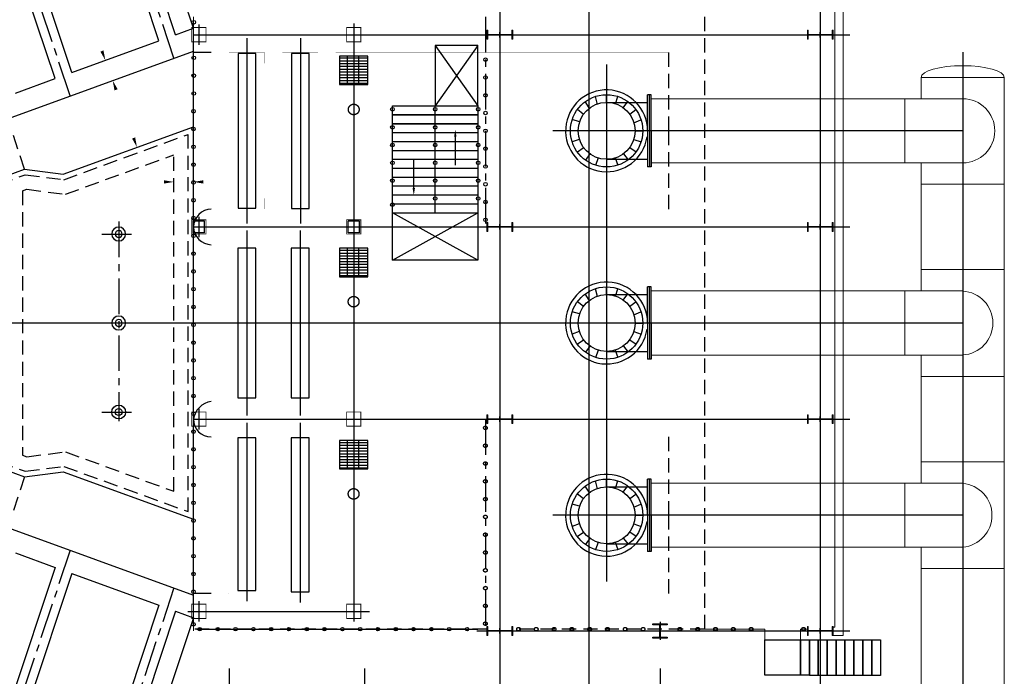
# Model space of a CAD drawing. Extents: x 18893 to 3351893, y -610358 to 406739.
# Tile 94 of 256: x 2007427 to 2035076, y 42672 to 61120. Entities that reach past the tile are written whole.
import ezdxf

# ---------------------------------------------------------------- set-up
doc = ezdxf.new("R2010")
doc.units = 0
doc.header["$LTSCALE"] = 800
doc.header["$MEASUREMENT"] = 0
for name, pattern in [('CENTER', [2, 1.25, -0.25, 0.25, -0.25]), ('CENTER2', [1.125, 0.75, -0.125, 0.125, -0.125]), ('CONTINOUS', [0]), ('DASHED', [0.75, 0.5, -0.25]), ('HIDDEN', [0.375, 0.25, -0.125]), ('PHANTOM', [2.5, 1.25, -0.25, 0.25, -0.25, 0.25, -0.25])]:
    doc.linetypes.add(name, pattern=pattern)
doc.layers.get('0').update_dxf_attribs({"linetype": 'CONTINUOUS'})
for name, color, linetype in [('0-7-COL', 2, 'CENTER'), ('CW PH Elevation', 7, 'CONTINUOUS'), ('grid-20m', 53, 'CONTINUOUS'), ('KEY PLAN', 251, 'CONTINUOUS')]:
    doc.layers.add(name, color=color, linetype=linetype)
doc.styles.get("Standard").update_dxf_attribs({"font": 'ISO9'})
doc.dimstyles.new('DIM 100', dxfattribs={"dimtxt": 280, "dimasz": 280, "dimexe": 100, "dimexo": 100, "dimgap": 50, "dimtad": 1, "dimdec": 0, "dimzin": 13, "dimdsep": 46, "dimtxsty": 'Standard', "dimcen": 0, "dimdle": 200, "dimclrd": 252, "dimclre": 20, "dimclrt": 121, "dimadec": 0, "dimazin": 0, "dimtfac": 1.111111, "dimtdec": 0, "dimtix": 1, "dimtmove": 2, "dimatfit": 3, "dimfxl": 0, "dimtolj": 1, "dimtzin": 13, "dimlwd": -1, "dimlwe": -1, "dimarcsym": 0})

# ---------------------------------------------------------------- blocks, each defined once
blk = doc.blocks.new('*D472')
at = {"layer": 'KEY PLAN', "ltscale": 100}
for p, q in [((2571, 7642), (2666, 7906)), ((2270, 6815), (2475, 7379)), ((2595, 7336), (2381, 7413)), ((2390, 6772), (2176, 6850)), ((2174, 6552), (2078, 6289))]:
    blk.add_line(p, q, dxfattribs=at)
for points in [[(2527, 7658), (2614, 7626), (2475, 7379)], [(2130, 6568), (2218, 6536), (2270, 6815)]]:
    blk.add_solid(points, dxfattribs=at)
at = {"layer": 'KEY PLAN', "ltscale": 100, "insert": (2134, 7260), "char_height": 280, "attachment_point": 5, "rotation": 70}
blk.add_mtext('\\A1;600', dxfattribs=at)
blk = doc.blocks.new('*D475')
at = {"layer": 'KEY PLAN', "ltscale": 100}
for p, q in [((2390, 6772), (2176, 6850)), ((2174, 6552), (1681, 5199)), ((1706, 4892), (1492, 4970))]:
    blk.add_line(p, q, dxfattribs=at)
for points in [[(2130, 6568), (2218, 6536), (2270, 6815)], [(1638, 5215), (1725, 5183), (1586, 4936)]]:
    blk.add_solid(points, dxfattribs=at)
at = {"layer": 'KEY PLAN', "ltscale": 100, "insert": (1749, 5941), "char_height": 280, "attachment_point": 5, "rotation": 70}
blk.add_mtext('\\A1;2000', dxfattribs=at)
blk = doc.blocks.new('*D480')
at = {"layer": 'KEY PLAN', "ltscale": 100}
for p, q in [((4203, 11965), (4057, 12018)), ((2571, 7642), (4055, 11721)), ((2527, 7360), (2381, 7413))]:
    blk.add_line(p, q, dxfattribs=at)
for points in [[(4011, 11737), (4099, 11705), (4151, 11984)], [(2527, 7658), (2614, 7626), (2475, 7379)]]:
    blk.add_solid(points, dxfattribs=at)
at = {"layer": 'KEY PLAN', "ltscale": 100, "insert": (3134, 9747), "char_height": 280, "attachment_point": 5, "rotation": 70}
blk.add_mtext('\\A1;4900', dxfattribs=at)
blk = doc.blocks.new('A$C7F917DB1')
at = {"layer": 'KEY PLAN', "linetype": 'Continuous', "ltscale": 100}
for radius in [195, 95]:
    blk.add_circle((195, 195), radius, dxfattribs=at)
blk = doc.blocks.new('*D489')
at = {"layer": 'KEY PLAN', "ltscale": 100}
for p, q in [((-280, 3965), (-560, 3965)), ((550, 3965), (0, 3965)), ((830, 3965), (1110, 3965))]:
    blk.add_line(p, q, dxfattribs=at)
at = {"layer": 'KEY PLAN', "color": 20, "ltscale": 100}
for p, q in [((0, 3818), (0, 4065)), ((550, 3818), (550, 4065))]:
    blk.add_line(p, q, dxfattribs=at)
at = {"layer": 'KEY PLAN', "ltscale": 100}
for points in [[(-280, 4011), (-280, 3918), (0, 3965)], [(830, 4011), (830, 3918), (550, 3965)]]:
    blk.add_solid(points, dxfattribs=at)
at = {"layer": 'KEY PLAN', "ltscale": 100, "insert": (-351, 4149), "char_height": 280, "attachment_point": 5}
blk.add_mtext('\\A1;550', dxfattribs=at)
blk = doc.blocks.new('CWPH Column')
at = {"layer": '0-7-COL', "linetype": 'CENTER2', "ltscale": 500}
for p, q in [((1309701, 273881), (1309701, 272987)), ((1309625, 273434), (1309776, 273434))]:
    blk.add_line(p, q, dxfattribs=at)
at = {"layer": 'CW PH Elevation', "color": 1, "linetype": 'CONTINOUS', "lineweight": 15}
for points in [[(1309576, 273771), (1309826, 273771), (1309826, 273796), (1309576, 273796)], [(1309693, 273771), (1309709, 273771), (1309709, 273096), (1309693, 273096)], [(1309576, 273071), (1309826, 273071), (1309826, 273096), (1309576, 273096)]]:
    blk.add_lwpolyline(points, close=True, dxfattribs=at)
blk = doc.blocks.new('hoist block')
for p, q in [((135709, 197072), (135709, 197392)), ((135709, 197392), (136029, 197392)), ((136029, 197072), (136029, 197392)), ((135709, 197072), (136029, 197072))]:
    blk.add_line(p, q)
blk = doc.blocks.new('CWPH Col2')
at = {"layer": 'KEY PLAN', "linetype": 'CONTINOUS'}
for p, q in [((1313133, 273239), (1313133, 272736)), ((1313080, 272987), (1313187, 272987))]:
    blk.add_line(p, q, dxfattribs=at)
for points in [[(1312933, 273187), (1313333, 273187), (1313333, 273159), (1312933, 273159)], [(1313125, 273159), (1313141, 273159), (1313141, 272815), (1313125, 272815)], [(1312933, 272815), (1313333, 272815), (1313333, 272787), (1312933, 272787)]]:
    blk.add_lwpolyline(points, close=True, dxfattribs=at)
blk = doc.blocks.new('A$C754F51B3')
at = {"layer": 'KEY PLAN', "linetype": 'Continuous', "ltscale": 100}
for p, q in [((0, 8280), (1547.5, 12931.3)), ((502.9, 8097), (2050.4, 12748.2)), ((972.9, 7925.9), (2520.4, 12577.2)), ((3417, 7036.3), (4964.5, 11687.6)), ((3887.1, 6865.3), (5434.6, 11516.5)), ((0, -8280), (0, 8280)), ((0, -8280), (0, 8280)), ((502.9, 8097), (0, 8280)), ((502.9, 8097), (0, 8280)), ((3417, 7036.3), (972.9, 7925.9)), ((15500, 2000), (0, 7641.5)), ((5000, 6460.2), (3887.1, 6865.3)), ((3661.3, 4180.6), (0, 5513.2)), ((4742.1, 4319.3), (3661.3, 4180.6)), ((10570.4, 2198), (4742.1, 4319.3)), ((15500, -2000), (0, -7641.5)), ((15500, -2000), (0, -7641.5)), ((10570.4, -2198), (4742.1, -4319.3)), ((3661.3, -4180.6), (0, -5513.2)), ((4742.1, -4319.3), (3661.3, -4180.6)), ((5000, -6460.2), (3887.1, -6865.3)), ((3887.1, -6865.3), (5434.6, -11516.5)), ((3417, -7036.3), (972.9, -7925.9)), ((3417, -7036.3), (4964.5, -11687.6)), ((972.9, -7925.9), (2520.4, -12577.2)), ((502.9, -8097), (0, -8280)), ((502.9, -8097), (0, -8280)), ((0, -8280), (1547.5, -12931.3)), ((502.9, -8097), (2050.4, -12748.2))]:
    blk.add_line(p, q, dxfattribs=at)
at = {"layer": 'KEY PLAN', "linetype": 'CENTER'}
for p, q in [((548.4, 7441.9), (2285.4, 12662.7)), ((3462.6, 6381.3), (5199.5, 11602)), ((2100, 2853.5), (2100, -2760.2)), ((2572.6, 2500.5), (1739.8, 2500.5)), ((0, 0), (550, 0)), ((0, 0), (550, 0)), ((2572.6, -2500.5), (1739.8, -2500.5)), ((3462.6, -6381.3), (5199.5, -11602)), ((548.4, -7441.9), (2285.4, -12662.7))]:
    blk.add_line(p, q, dxfattribs=at)
at = {"layer": 'KEY PLAN', "linetype": 'HIDDEN', "ltscale": 2}
for p, q in [((4742.1, 4319.3), (6952.8, 10963.9)), ((150, -5299), (150, 5299)), ((3644.3, 4027.1), (150, 5299)), ((550, -4727.7), (550, 4727.7)), ((3598.8, 3618), (550, 4727.7)), ((4725, 4165.9), (3644.3, 4027.1)), ((10533.9, 2051.6), (4725, 4165.9)), ((4679.5, 3756.8), (3598.8, 3618)), ((4800.2, 3712.8), (4679.5, 3756.8)), ((4800.2, 3712.8), (4800.2, -3712.8)), ((10533.9, -2051.6), (4725, -4165.9)), ((3598.8, -3618), (550, -4727.7)), ((4679.5, -3756.8), (3598.8, -3618)), ((4800.2, -3712.8), (4679.5, -3756.8)), ((4800.2, -3712.8), (4679.5, -3756.8)), ((3644.3, -4027.1), (150, -5299)), ((4725, -4165.9), (3644.3, -4027.1)), ((4742.1, -4319.3), (6952.8, -10963.9))]:
    blk.add_line(p, q, dxfattribs=at)
at = {"layer": 'KEY PLAN', "ltscale": 100}
for p in [(1905, 2305.5), (1905, -195)]:
    blk.add_blockref('A$C7F917DB1', p, dxfattribs=at)
at = {"layer": 'KEY PLAN', "ltscale": 100, "xscale": -1, "rotation": 180}
blk.add_blockref('A$C7F917DB1', (1905, -2305.5), dxfattribs=at)
at = {"layer": 'KEY PLAN', "ltscale": 100}
for p1, p2, distance, picture, middle in [((2621.3, 7326), (4297.2, 11930.5), 155.9, '*D480', (3134.3, 9746.5)), ((2483.6, 6737.6), (1799.6, 4858.2), -227.7, '*D475', (1749.1, 5940.7))]:
    dim = blk.add_aligned_dim(p1=p1, p2=p2, distance=distance, dimstyle='DIM 100', override={"dimclrd": 256, "dimclre": 256, "dimclrt": 256}, dxfattribs=at)
    dim.commit()
    dim.dimension.update_dxf_attribs({"geometry": picture, "text_midpoint": middle})
dim = blk.add_linear_dim(base=(2474.9, 7379.3), p1=(2483.6, 6737.6), p2=(2688.9, 7301.4), angle=70, dimstyle='DIM 100', override={"dimclrd": 256, "dimclre": 256, "dimclrt": 256}, dxfattribs=at)
dim.commit()
dim.dimension.update_dxf_attribs({"geometry": '*D472', "text_midpoint": (2133.8, 7259.8), "dimtype": 129})
dim = blk.add_linear_dim(base=(0, 3964.6), p1=(550, 3717.6), p2=(0, 3717.6), dimstyle='DIM 100', override={"dimclrd": 256, "dimclrt": 256}, dxfattribs=at)
dim.commit()
dim.dimension.update_dxf_attribs({"geometry": '*D489', "text_midpoint": (-350.8, 4149.2), "dimtype": 128})

msp = doc.modelspace()

# ---------------------------------------------------------------- hatches: boundary and pattern name
at = {"layer": 'KEY PLAN'}
h = msp.add_hatch(dxfattribs=at)
h.set_pattern_fill('GRATE', color=256, scale=100, style=0)
h.set_pattern_definition([(360, (3311081.24, -1160264.2), (0, 79.375), []), (90, (3311081.24, -1160264.2), (-317.5, 2e-14), [])])
h.paths.add_polyline_path([(2016407.97, 59297.33), (2016407.97, 60097.33), (2017207.97, 60097.33), (2017207.97, 59297.33)])
h = msp.add_hatch(dxfattribs=at)
h.set_pattern_fill('GRATE', color=256, scale=100, angle=180, style=0)
h.set_pattern_definition([(180, (2747198.194, 78932.47), (-1e-14, -79.375), []), (270, (2747198.2, 78932.47), (317.5, -6e-14), [])])
h.paths.add_polyline_path([(2016403.98, 53897.31), (2016403.98, 54697.31), (2017203.98, 54697.31), (2017203.98, 53897.31)])
h = msp.add_hatch(dxfattribs=at)
h.set_pattern_fill('GRATE', color=256, scale=100, angle=180, style=0)
h.set_pattern_definition([(180, (2747198.915, 68610.53), (-1e-14, -79.375), []), (270, (2747198.9, 68610.53), (317.5, -6e-14), [])])
h.paths.add_polyline_path([(2016404.7, 48497.22), (2016404.7, 49297.22), (2017204.7, 49297.22), (2017204.7, 48497.22)])

# ---------------------------------------------------------------- linework, layer by layer
at = {"layer": 'grid-20m', "linetype": 'PHANTOM', "ltscale": 12000}
msp.add_line((2023407.97, 80115.86), (2023407.97, -62789.76), dxfattribs=at)
at = {"layer": 'KEY PLAN', "ltscale": 2500}
for p, q in [((2020907.97, 67461.18), (2020907.97, 31786.74)), ((2029907.97, 67461.18), (2029907.97, 31786.74)), ((2016807.97, 61015.49), (2016807.97, 44210.77)), ((2012308.09, 60697.33), (2030734.16, 60697.33)), ((2012308.09, 55297.33), (2030734.16, 55297.33)), ((2012308.09, 49897.33), (2030734.16, 49897.33)), ((2012150.91, 44497.22), (2017247.3, 44497.22)), ((2020267.98, 43947.33), (2030734.16, 43947.33)), ((2013307.97, 42888.42), (2013307.97, 37494.34)), ((2017107.97, 42888.42), (2017107.97, 31786.74)), ((2025407.97, 42888.42), (2025407.97, 31786.74))]:
    msp.add_line(p, q, dxfattribs=at)
at = {"layer": 'KEY PLAN', "linetype": 'CONTINOUS', "lineweight": 15}
for p, q in [((2030547.97, 67187.33), (2030547.97, 43822.33)), ((2030317.97, 66957.33), (2030317.97, 44052.33)), ((2012307.97, 61197.33), (2012307.97, 43947.33)), ((2026654.9, 43997.22), (2028351.16, 43997.22)), ((2028351.16, 43697.33), (2028351.16, 43997.22)), ((2029351.16, 43697.33), (2029351.16, 43997.22)), ((2029351.16, 43997.22), (2029545.47, 43997.22)), ((2030270.47, 44052.33), (2030317.97, 44052.33)), ((2030270.47, 43822.33), (2030547.97, 43822.33))]:
    msp.add_line(p, q, dxfattribs=at)
at = {"layer": 'KEY PLAN', "linetype": 'CENTER'}
for p, q in [((2020508.36, 61197.33), (2020508.36, 55297.33)), ((2020907.92, 60697.33), (2020907.92, 60697.33)), ((2012807.97, 60197.33), (2012307.97, 60197.33)), ((2020504.71, 49897.22), (2020504.71, 43997.22)), ((2012804.7, 44997.22), (2012307.97, 44997.22)), ((2020504.71, 43947.33), (2020504.71, 43947.22))]:
    msp.add_line(p, q, dxfattribs=at)
at = {"layer": 'KEY PLAN', "linetype": 'DASHED'}
for p, q in [((2026654.9, 61197.33), (2026654.9, 43997.22)), ((2020545.47, 43997.22), (2012307.97, 43997.22)), ((2026654.9, 43997.22), (2021270.47, 43997.22))]:
    msp.add_line(p, q, dxfattribs=at)
at = {"layer": 'KEY PLAN', "ltscale": 1000}
for p, q in [((2012457.98, 60983.78), (2012457.98, 60410.88)), ((2013807.97, 60597.33), (2013807.97, 55397.33)), ((2015307.97, 60597.33), (2015307.97, 55397.33)), ((2023907.97, 59856.18), (2023907.97, 45338.45)), ((2025157.97, 57997.33), (2022396.5, 57997.33)), ((2012457.97, 55583.78), (2012457.97, 55010.88)), ((2013803.97, 55197.31), (2013803.97, 49997.31)), ((2015303.97, 55197.31), (2015303.97, 49997.31)), ((2012457.97, 50183.78), (2012457.97, 49610.88)), ((2013804.7, 49797.22), (2013804.7, 44780.53)), ((2015304.7, 49797.22), (2015304.7, 44748.77)), ((2025157.97, 47197.33), (2022396.5, 47197.33)), ((2012457.97, 44783.67), (2012457.97, 44210.77))]:
    msp.add_line(p, q, dxfattribs=at)
at = {"layer": 'KEY PLAN'}
for p, q in [((2020293.56, 60397.31), (2019093.56, 58697.98)), ((2019095.34, 60397.31), (2020293.56, 58697.98)), ((2013307.97, 60197.33), (2013307.71, 60197.33)), ((2023655.61, 58740.98), (2023592.38, 58962.02)), ((2023907.97, 58797.01), (2023908.39, 59012.33)), ((2024159.63, 58754.48), (2024221.24, 58962.78)), ((2025057.97, 57997.33), (2025057.97, 59012.33)), ((2025157.97, 59012.33), (2025057.97, 59012.33)), ((2025107.97, 57997.33), (2025107.97, 59012.33)), ((2025157.97, 57997.33), (2025157.97, 59012.33)), ((2017893.56, 58703.57), (2019093.56, 58703.57)), ((2017893.56, 55697.31), (2017893.56, 58702.29)), ((2019093.56, 58703.57), (2020293.56, 58703.57)), ((2019093.56, 55697.31), (2019093.56, 58698.7)), ((2020300.9, 55697.31), (2020300.9, 58698.7)), ((2023422.4, 58643.51), (2023309.85, 58817.37)), ((2023909.6, 58797.37), (2025057.97, 58797.37)), ((2024373.61, 58643.91), (2024501.88, 58820.44)), ((2017893.56, 58453.57), (2019093.56, 58453.57)), ((2017893.56, 58448.64), (2019093.56, 58448.64)), ((2019093.56, 58453.57), (2020293.56, 58453.57)), ((2019093.56, 58448.64), (2020293.56, 58448.64)), ((2023252.79, 58469.77), (2023086.58, 58593.59)), ((2024555.99, 58469.58), (2024730.19, 58592.47)), ((2017893.56, 58198.64), (2019093.56, 58198.64)), ((2017893.56, 58197.31), (2019093.56, 58197.31)), ((2019093.56, 58198.64), (2020293.56, 58198.64)), ((2019093.56, 58197.31), (2020293.56, 58197.31)), ((2023146.78, 58253.64), (2022943.03, 58312.14)), ((2024674.93, 58223.92), (2024873.72, 58309.66)), ((2017893.56, 57947.31), (2019093.56, 57947.31)), ((2019093.56, 57947.31), (2020293.56, 57947.31)), ((2023100.25, 57997.33), (2022892.97, 57997.33)), ((2024706.07, 57997.33), (2024922.97, 57997.33)), ((2025057.97, 57997.33), (2025057.97, 56982.33)), ((2025107.97, 57997.33), (2025107.97, 56982.33)), ((2025157.97, 57997.33), (2025157.97, 56982.33)), ((2017893.56, 57697.31), (2019093.56, 57697.31)), ((2019093.56, 57697.31), (2020293.56, 57697.31)), ((2023134.06, 57757.83), (2022942.14, 57685.26)), ((2024563.17, 57527.41), (2024734.29, 57407.9)), ((2024676.56, 57756.68), (2024873.89, 57685.52)), ((2017893.56, 57447.31), (2019093.56, 57447.31)), ((2019093.56, 57447.31), (2020293.56, 57447.31)), ((2023248.55, 57507.81), (2023087.58, 57399.69)), ((2023439.36, 57351.01), (2023311.46, 57176.11)), ((2024147.97, 57237.33), (2024220.96, 57031.79)), ((2024381.23, 57348.21), (2024512.59, 57182.06)), ((2017893.56, 57197.31), (2019093.56, 57197.31)), ((2019093.56, 57197.31), (2020293.56, 57197.31)), ((2023672.58, 57228.12), (2023596.2, 57031.4)), ((2023907.97, 57195.3), (2023907.97, 56982.33)), ((2023909.6, 57197.31), (2025057.97, 57197.31)), ((2025157.97, 56982.33), (2025057.97, 56982.33)), ((2017893.56, 56947.31), (2019093.56, 56947.31)), ((2017893.56, 56697.31), (2019093.56, 56697.31)), ((2019093.56, 56947.31), (2020293.56, 56947.31)), ((2019093.56, 56697.31), (2020293.56, 56697.31)), ((2017893.56, 56447.31), (2019093.56, 56447.31)), ((2019093.56, 56447.31), (2020293.56, 56447.31)), ((2017893.56, 56197.31), (2019093.56, 56197.31)), ((2017893.56, 56197.31), (2019093.56, 56197.31)), ((2019093.56, 56197.31), (2020293.56, 56197.31)), ((2019093.56, 56197.31), (2020293.56, 56197.31)), ((2017893.56, 55947.31), (2019093.56, 55947.31)), ((2019093.56, 55947.31), (2020293.56, 55947.31)), ((2017893.56, 55697.31), (2018587.57, 55697.31)), ((2017893.56, 54361.9), (2020290.16, 55697.31)), ((2020290.16, 54361.9), (2017893.56, 55697.31)), ((2018587.57, 55697.31), (2019787.57, 55697.31)), ((2023422.4, 53243.51), (2023309.85, 53417.37)), ((2023655.61, 53340.98), (2023592.38, 53562.02)), ((2023907.97, 53397.01), (2023908.39, 53612.33)), ((2023909.6, 53397.37), (2025057.97, 53397.37)), ((2024159.63, 53354.48), (2024221.24, 53562.78)), ((2024373.61, 53243.91), (2024501.88, 53420.44)), ((2025057.97, 52597.33), (2025057.97, 53612.33)), ((2025157.97, 53612.33), (2025057.97, 53612.33)), ((2025107.97, 52597.33), (2025107.97, 53612.33)), ((2025157.97, 52597.33), (2025157.97, 53612.33)), ((2023252.79, 53069.77), (2023086.58, 53193.59)), ((2024555.99, 53069.58), (2024730.19, 53192.47)), ((2023146.78, 52853.64), (2022943.03, 52912.14)), ((2024674.93, 52823.92), (2024873.72, 52909.66)), ((2023100.25, 52597.33), (2022892.97, 52597.33)), ((2024706.07, 52597.33), (2024922.97, 52597.33)), ((2025057.97, 52597.33), (2025057.97, 51582.33)), ((2025107.97, 52597.33), (2025107.97, 51582.33)), ((2025157.97, 52597.33), (2025157.97, 51582.33)), ((2023134.06, 52357.83), (2022942.14, 52285.26)), ((2024676.56, 52356.68), (2024873.89, 52285.52)), ((2023248.55, 52107.81), (2023087.58, 51999.69)), ((2024563.17, 52127.41), (2024734.29, 52007.9)), ((2023439.36, 51951.01), (2023311.46, 51776.11)), ((2023672.58, 51828.12), (2023596.2, 51631.4)), ((2023907.97, 51795.3), (2023907.97, 51582.33)), ((2023909.6, 51797.31), (2025057.97, 51797.31)), ((2024147.97, 51837.33), (2024220.96, 51631.79)), ((2024381.23, 51948.21), (2024512.59, 51782.06)), ((2025157.97, 51582.33), (2025057.97, 51582.33)), ((2023655.61, 47940.98), (2023592.38, 48162.02)), ((2023907.97, 47997.01), (2023908.39, 48212.33)), ((2024159.63, 47954.48), (2024221.24, 48162.78)), ((2025057.97, 47197.33), (2025057.97, 48212.33)), ((2025157.97, 48212.33), (2025057.97, 48212.33)), ((2025107.97, 47197.33), (2025107.97, 48212.33)), ((2025157.97, 47197.33), (2025157.97, 48212.33)), ((2023422.4, 47843.51), (2023309.85, 48017.37)), ((2023909.6, 47997.37), (2025057.97, 47997.37)), ((2024373.61, 47843.91), (2024501.88, 48020.44)), ((2023252.79, 47669.77), (2023086.58, 47793.59)), ((2024555.99, 47669.58), (2024730.19, 47792.47)), ((2023146.78, 47453.64), (2022943.03, 47512.14)), ((2024674.93, 47423.92), (2024873.72, 47509.66)), ((2023100.25, 47197.33), (2022892.97, 47197.33)), ((2024706.07, 47197.33), (2024922.97, 47197.33)), ((2025057.97, 47197.33), (2025057.97, 46182.33)), ((2025107.97, 47197.33), (2025107.97, 46182.33)), ((2025157.97, 47197.33), (2025157.97, 46182.33)), ((2023134.06, 46957.83), (2022942.14, 46885.26)), ((2024563.17, 46727.41), (2024734.29, 46607.9)), ((2024676.56, 46956.68), (2024873.89, 46885.52)), ((2023248.55, 46707.81), (2023087.58, 46599.69)), ((2023439.36, 46551.01), (2023311.46, 46376.11)), ((2024381.23, 46548.21), (2024512.59, 46382.06)), ((2023672.58, 46428.12), (2023596.2, 46231.4)), ((2023907.97, 46395.3), (2023907.97, 46182.33)), ((2023909.6, 46397.31), (2025057.97, 46397.31)), ((2024147.97, 46437.33), (2024220.96, 46231.79)), ((2025157.97, 46182.33), (2025057.97, 46182.33)), ((2013304.7, 44997.22), (2013297.55, 44997.22)), ((2012404.63, 43997.22), (2020288.23, 43997.22))]:
    msp.add_line(p, q, dxfattribs=at)
at = {"layer": 'KEY PLAN', "lineweight": -3, "ltscale": 2000}
for p, q in [((2033908.05, 60206.74), (2033908.05, 32935.33)), ((2033908.05, 57997.75), (2025158.05, 57997.75)), ((2033908.05, 52597.75), (2025158.05, 52597.75)), ((2033908.05, 47197.75), (2025158.05, 47197.75))]:
    msp.add_line(p, q, dxfattribs=at)
at = {"layer": 'KEY PLAN', "linetype": 'Continuous', "lineweight": 9, "ltscale": 2500}
for p, q in [((2032740.55, 59497.75), (2032740.55, 58897.75)), ((2032740.55, 59497.75), (2035075.55, 59497.75)), ((2035075.55, 59497.75), (2035075.55, 34659.76)), ((2025158.05, 58897.75), (2033908.05, 58897.75)), ((2032282.05, 58897.75), (2032282.05, 57097.75)), ((2025158.05, 57097.75), (2033908.05, 57097.75)), ((2032740.55, 57097.75), (2032740.55, 53497.75)), ((2032758.05, 56497.75), (2035058.05, 56497.75)), ((2032758.05, 54097.75), (2035058.05, 54097.75)), ((2025158.05, 53497.75), (2033908.05, 53497.75)), ((2032282.05, 53497.75), (2032282.05, 51697.75)), ((2025158.05, 51697.75), (2033908.05, 51697.75)), ((2032740.55, 51697.75), (2032740.55, 48096.87)), ((2032758.05, 51097.75), (2035058.05, 51097.75)), ((2032758.05, 48697.75), (2035058.05, 48697.75)), ((2025158.05, 48096.87), (2033908.05, 48096.87)), ((2032282.05, 48096.87), (2032282.05, 46296.87)), ((2025158.05, 46296.87), (2033908.05, 46296.87)), ((2032740.55, 46296.87), (2032740.55, 34659.76)), ((2032758.05, 45697.75), (2035058.05, 45697.75))]:
    msp.add_line(p, q, dxfattribs=at)
at = {"layer": 'KEY PLAN', "ltscale": 5000}
msp.add_line((2025157.97, 52597.33), (1958407.97, 52597.33), dxfattribs=at)
at = {"layer": 'KEY PLAN', "const_width": 25}
for points in [[(2012257.98, 60897.33), (2012657.98, 60897.33), (2012657.98, 60497.33), (2012257.98, 60497.33)], [(2016607.98, 60897.33), (2017007.98, 60897.33), (2017007.98, 60497.33), (2016607.98, 60497.33)], [(2012257.97, 55497.33), (2012657.97, 55497.33), (2012657.97, 55097.33), (2012257.97, 55097.33)], [(2016607.97, 55497.33), (2017007.97, 55497.33), (2017007.97, 55097.33), (2016607.97, 55097.33)], [(2012257.97, 50097.33), (2012657.97, 50097.33), (2012657.97, 49697.33), (2012257.97, 49697.33)], [(2016607.97, 50097.33), (2017007.97, 50097.33), (2017007.97, 49697.33), (2016607.97, 49697.33)], [(2012257.97, 44697.22), (2012657.97, 44697.22), (2012657.97, 44297.22), (2012257.97, 44297.22)], [(2016607.97, 44697.22), (2017007.97, 44697.22), (2017007.97, 44297.22), (2016607.97, 44297.22)]]:
    msp.add_lwpolyline(points, close=True, dxfattribs=at)
at = {"layer": 'KEY PLAN'}
for points in [[(2019093.56, 58697.98), (2020293.56, 58697.98), (2020293.56, 60397.31), (2019095.34, 60397.31)], [(2017207.97, 60097.33), (2016407.97, 60097.33), (2016407.97, 59297.33), (2017207.97, 59297.33)], [(2017893.56, 55697.31), (2020290.16, 55697.31), (2020290.16, 54361.9), (2017893.56, 54361.9)], [(2017203.98, 54697.31), (2016403.98, 54697.31), (2016403.98, 53897.31), (2017203.98, 53897.31)], [(2017204.7, 49297.22), (2016404.7, 49297.22), (2016404.7, 48497.22), (2017204.7, 48497.22)], [(2028351.16, 43697.33), (2029351.16, 43697.33), (2029351.16, 42702.17), (2028351.16, 42702.17)], [(2029351.16, 43697.33), (2029601.16, 43697.33), (2029601.16, 42702.17), (2029351.16, 42702.17)], [(2029601.16, 43697.33), (2029851.16, 43697.33), (2029851.16, 42697.33), (2029601.16, 42697.33)], [(2029851.16, 43697.33), (2030101.16, 43697.33), (2030101.16, 42697.33), (2029851.16, 42697.33)], [(2030101.16, 43697.33), (2030351.16, 43697.33), (2030351.16, 42697.33), (2030101.16, 42697.33)], [(2030351.16, 43697.33), (2030601.16, 43697.33), (2030601.16, 42697.33), (2030351.16, 42697.33)], [(2030601.16, 43697.33), (2030851.16, 43697.33), (2030851.16, 42697.33), (2030601.16, 42697.33)], [(2030851.16, 43697.33), (2031101.16, 43697.33), (2031101.16, 42697.33), (2030851.16, 42697.33)], [(2031101.16, 43697.33), (2031351.16, 43697.33), (2031351.16, 42697.33), (2031101.16, 42697.33)], [(2031351.16, 43697.33), (2031601.16, 43697.33), (2031601.16, 42697.33), (2031351.16, 42697.33)]]:
    msp.add_lwpolyline(points, close=True, dxfattribs=at)
at = {"layer": 'KEY PLAN', "linetype": 'DASHED', "const_width": 1}
for points in [[(2025659.94, 60197.33), (2016301.85, 60197.33), (2016001.85, 59897.33), (2015801.85, 59897.33), (2015801.85, 60197.33), (2014801.85, 60197.33), (2014801.85, 59897.33), (2014301.85, 59897.33), (2014301.85, 60197.33), (2013307.97, 60197.33), (2013307.97, 59897.33), (2013107.97, 59897.33), (2012807.97, 60197.33)], [(2012807.97, 55797.33), (2013107.97, 56097.33), (2013307.97, 56097.33), (2013307.97, 55797.33), (2014301.85, 55797.33), (2014301.85, 56097.33), (2014801.85, 56097.33), (2014801.85, 55797.33), (2015801.85, 55797.33), (2015801.85, 56097.33), (2016001.85, 56097.33), (2016301.85, 55797.33), (2025656.9, 55797.33)], [(2025654.09, 50396.28), (2025653.96, 54797.31), (2016303.98, 54797.31), (2016003.98, 54497.31), (2015803.98, 54497.31), (2015803.98, 54797.31), (2014803.98, 54797.31), (2014803.98, 54497.31), (2014303.98, 54497.31), (2014303.98, 54797.31), (2013303.98, 54797.31), (2013303.98, 54497.31), (2013103.98, 54497.31), (2012803.98, 54797.31)], [(2025654.09, 50397.31), (2025654.09, 50397.31), (2016303.97, 50397.31), (2016003.97, 50697.31), (2015803.97, 50697.31), (2015803.97, 50397.31), (2014803.97, 50397.31), (2014803.97, 50697.31), (2014303.97, 50697.31), (2014303.97, 50397.31), (2013303.97, 50397.31), (2013303.97, 50697.31), (2013103.97, 50697.31), (2012803.97, 50397.31)], [(2025656.66, 49397.22), (2016298.57, 49397.22), (2015998.57, 49097.22), (2015798.57, 49097.22), (2015798.57, 49397.22), (2014798.57, 49397.22), (2014798.57, 49097.22), (2014298.57, 49097.22), (2014298.57, 49397.22), (2013304.7, 49397.22), (2013304.7, 49097.22), (2013104.7, 49097.22), (2012804.7, 49397.22)], [(2012804.7, 44997.22), (2013104.7, 45297.22), (2013304.7, 45297.22), (2013304.7, 44997.22), (2014298.57, 44997.22), (2014298.57, 45297.22), (2014798.57, 45297.22), (2014798.57, 44997.22), (2015798.57, 44997.22), (2015798.57, 45297.22), (2015998.57, 45297.22), (2016298.57, 44997.22), (2025653.63, 44997.22)]]:
    msp.add_lwpolyline(points, dxfattribs=at)
at = {"layer": 'KEY PLAN', "ltscale": 300}
for points in [[(2014057.97, 60168.32), (2013557.97, 60168.32), (2013557.97, 55822.61), (2014057.97, 55822.61)], [(2015557.97, 60171.04), (2015057.97, 60171.04), (2015057.97, 55818.11), (2015557.97, 55818.11)], [(2014053.97, 54697.31), (2013553.97, 54697.31), (2013553.97, 50497.31), (2014053.97, 50497.31)], [(2015553.97, 54697.31), (2015053.97, 54697.31), (2015053.97, 50497.31), (2015553.97, 50497.31)], [(2014054.7, 49368.21), (2013554.7, 49368.21), (2013554.7, 45080.46), (2014054.7, 45080.46)], [(2015554.7, 49370.93), (2015054.7, 49370.93), (2015054.7, 45042.76), (2015554.7, 45042.76)]]:
    msp.add_lwpolyline(points, close=True, dxfattribs=at)
at = {"layer": 'KEY PLAN', "linetype": 'DASHED'}
for points in [[(2025657.97, 55797.33), (2025657.97, 57997.33), (2025657.97, 60197.33)], [(2025654.7, 44997.22), (2025654.7, 47197.22), (2025654.7, 49397.22)]]:
    msp.add_lwpolyline(points, dxfattribs=at)
at = {"layer": 'KEY PLAN'}
for points in [[(2019659.21, 57834.59), (2019659.21, 57034.59)], [(2018493.56, 56387.14), (2018493.56, 57187.14)]]:
    msp.add_lwpolyline(points, dxfattribs=at)
for centre, radius in [((2012314.86, 61047.31), 50), ((2012314.86, 60047.31), 50), ((2020508.36, 59996.07), 50), ((2012314.86, 59547.31), 50), ((2020508.36, 59496.07), 50), ((2012314.86, 59047.31), 50), ((2020508.36, 58996.07), 50), ((2023907.97, 57997.33), 1015), ((2017893.56, 58603.57), 50), ((2019093.56, 58603.57), 50), ((2020300.9, 58603.57), 50), ((2023907.97, 57997.33), 800), ((2012307.62, 58547.31), 50), ((2020508.36, 58496.07), 50), ((2012307.62, 58047.31), 50), ((2017893.56, 58097.31), 50), ((2019093.56, 58097.31), 50), ((2020300.9, 58097.31), 50), ((2020508.36, 57996.07), 50), ((2012307.62, 57547.31), 50), ((2017893.56, 57597.31), 50), ((2019093.56, 57597.31), 50), ((2020300.9, 57597.31), 50), ((2020508.36, 57496.07), 50), ((2012307.62, 57047.31), 50), ((2017893.56, 57097.31), 50), ((2019093.56, 57097.31), 50), ((2020300.9, 57097.31), 50), ((2020508.36, 56996.07), 50), ((2012307.62, 56547.31), 50), ((2017893.56, 56597.31), 50), ((2019093.56, 56597.31), 50), ((2020300.9, 56597.31), 50), ((2020508.36, 56496.07), 50), ((2019093.56, 56097.31), 50), ((2020300.9, 56097.31), 50), ((2012307.62, 56047.31), 50), ((2017893.56, 55922.54), 50), ((2020508.36, 55996.07), 50), ((2012307.62, 55547.31), 50), ((2020508.36, 55496.07), 50), ((2012307.62, 55047.31), 50), ((2012307.62, 54547.31), 50), ((2012307.62, 54047.31), 50), ((2012307.62, 53547.31), 50), ((2023907.97, 52597.33), 1015), ((2023907.97, 52597.33), 800), ((2012307.62, 53047.31), 50), ((2012307.62, 52547.31), 50), ((2012307.62, 52047.31), 50), ((2012307.62, 51547.31), 50), ((2012307.62, 51047.31), 50), ((2012307.62, 50547.31), 50), ((2012307.62, 50047.31), 50), ((2012307.62, 49547.31), 50), ((2012307.62, 49047.31), 50), ((2012307.62, 48547.31), 50), ((2023907.97, 47197.33), 1015), ((2012307.62, 48047.31), 50), ((2023907.97, 47197.33), 800), ((2012307.62, 47547.31), 50), ((2012307.62, 47047.31), 50), ((2012307.62, 46547.31), 50), ((2012307.62, 46047.31), 50), ((2012307.62, 45547.31), 50), ((2012307.62, 45047.31), 50), ((2012307.62, 44131.31), 50), ((2012488.23, 43997.22), 50), ((2012988.23, 43997.22), 50), ((2013488.23, 43997.22), 50), ((2013988.23, 43997.22), 50), ((2014488.23, 43997.22), 50), ((2014988.23, 43997.22), 50), ((2015488.23, 43997.22), 50), ((2015988.23, 43997.22), 50), ((2016488.23, 43997.22), 50), ((2016988.23, 43997.22), 50), ((2017488.23, 43997.22), 50), ((2017988.23, 43997.22), 50), ((2018488.23, 43997.22), 50), ((2018988.23, 43997.22), 50), ((2019488.23, 43997.22), 50), ((2019988.23, 43997.22), 50)]:
    msp.add_circle(centre, radius, dxfattribs=at)
at = {"layer": 'KEY PLAN', "linetype": 'CENTER'}
for centre, radius in [((2016807.97, 58597.33), 150), ((2016803.98, 53197.31), 150), ((2020504.71, 49650.45), 50), ((2020504.71, 49150.45), 50), ((2020504.71, 48650.45), 50), ((2020504.71, 48150.45), 50), ((2016804.7, 47797.22), 150), ((2020504.71, 47650.45), 50), ((2020504.71, 47150.45), 50), ((2020504.71, 46650.45), 50), ((2020504.71, 46150.45), 50), ((2020504.71, 45650.45), 50), ((2020504.71, 45150.45), 50), ((2020504.71, 44650.45), 50), ((2020504.71, 44150.45), 50), ((2021432.57, 43997.22), 50), ((2021932.57, 43997.22), 50), ((2022432.57, 43997.22), 50), ((2022932.57, 43997.22), 50), ((2023432.57, 43997.22), 50), ((2023932.57, 43997.22), 50), ((2024432.57, 43997.22), 50), ((2024932.57, 43997.22), 50), ((2025965.81, 43997.22), 50), ((2026465.81, 43997.22), 50), ((2026965.81, 43997.22), 50), ((2027465.81, 43997.22), 50), ((2027965.81, 43997.22), 50), ((2029440.08, 43997.22), 50)]:
    msp.add_circle(centre, radius, dxfattribs=at)
at = {"layer": 'KEY PLAN'}
for centre, radius, start, end in [((2023907.97, 57997.33), 1150, 0, 351.33069), ((2012822.81, 55282.49), 515.05, 91.650875, 178.349125), ((2012837.55, 55326.64), 534.64, 183.601506, 266.398494), ((2023907.97, 52597.33), 1150, 0, 351.33069), ((2012907.42, 49792.84), 611.81, 99.698665, 170.301335), ((2012809.49, 49902.01), 504.82, 180.543956, 269.456044), ((2023907.97, 47197.33), 1150, 0, 351.33069)]:
    msp.add_arc(centre, radius, start, end, dxfattribs=at)
at = {"layer": 'KEY PLAN', "linetype": 'Continuous', "lineweight": 9, "ltscale": 2500}
for centre, start, end in [((2033908.05, 57997.75), 270, 90), ((2033853.45, 52597.75), 273.478128, 86.521872), ((2033829.11, 47197.75), 275.031957, 84.968043)]:
    msp.add_arc(centre, 900, start, end, dxfattribs=at)
msp.add_ellipse((2033908.05, 59497.75), major_axis=(1167.5, 0), ratio=0.28187032, start_param=0, end_param=3.14159265, dxfattribs=at)
at = {"layer": 'KEY PLAN'}
for points in [[(2019625.88, 57834.59), (2019659.21, 58034.59), (2019692.54, 57834.59)], [(2018526.9, 56387.14), (2018493.56, 56187.14), (2018460.23, 56387.14)]]:
    msp.add_solid(points, dxfattribs=at)

# ---------------------------------------------------------------- block references
at = {"layer": 'KEY PLAN', "linetype": 'CONTINOUS', "lineweight": 15, "xscale": -1}
msp.add_blockref('A$C754F51B3', (2012307.97, 52597.33), dxfattribs=at)
at = {"layer": 'KEY PLAN', "linetype": 'CONTINOUS', "lineweight": 15, "rotation": 89.99999999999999}
for p in [(2294341.94, -1249003.2), (2303341.94, -1249003.2), (2294341.94, -1254403.2), (2303341.94, -1254403.2), (2294341.94, -1259803.2), (2303341.94, -1259803.2), (2294341.94, -1265753.2), (2303341.94, -1265753.2)]:
    msp.add_blockref('CWPH Column', p, dxfattribs=at)
at = {"layer": 'KEY PLAN', "xscale": -1}
for p in [(2148330.44, -141937.24), (2152678.51, -141937.24)]:
    msp.add_blockref('hoist block', p, dxfattribs=at)
at = {"layer": 'KEY PLAN', "linetype": 'CONTINOUS', "lineweight": 15}
msp.add_blockref('CWPH Col2', (712274.56, -229040.08), dxfattribs=at)

doc.saveas('drawing.dxf')
